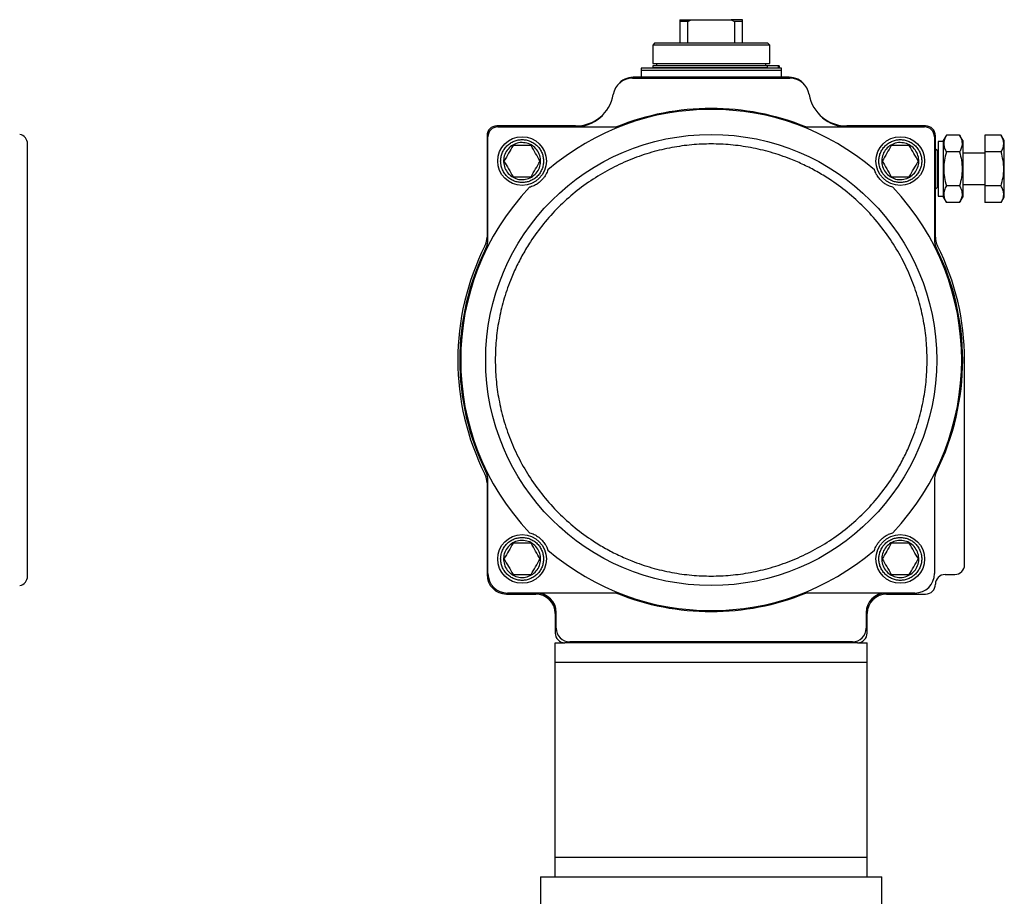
# Model space of a CAD drawing. Header units: millimetres. Extents: x 1132 to 3959, y 83 to 2899.
# Tile 4 of 7: x 1740 to 2245, y 1666 to 2115. Entities that reach past the tile are written whole.
import ezdxf

# ---------------------------------------------------------------- set-up
doc = ezdxf.new("R2010")
doc.units = ezdxf.units.MM

msp = doc.modelspace()

# ---------------------------------------------------------------- linework, layer by layer
at = {"color": 7, "linetype": 'Continuous', "lineweight": 25}
for p, q in [((2079.13, 2115.48), (2079.13, 2114.48)), ((2079.13, 2115.48), (2084.89, 2115.48)), ((2079.13, 2114.48), (2079.13, 2103.48)), ((2083.13, 2114.48), (2079.13, 2114.48)), ((2083.13, 2114.48), (2084.89, 2115.48)), ((2083.13, 2103.48), (2083.13, 2114.48)), ((2084.89, 2115.48), (2105.38, 2115.48)), ((2105.38, 2115.48), (2107.13, 2114.48)), ((2111.13, 2115.48), (2105.38, 2115.48)), ((2107.13, 2114.48), (2107.13, 2103.48)), ((2111.13, 2114.48), (2107.13, 2114.48)), ((2111.13, 2114.48), (2111.13, 2115.48)), ((2111.13, 2103.48), (2111.13, 2114.48)), ((2066.13, 2103.48), (2065.13, 2102.48)), ((2065.13, 2102.48), (2065.13, 2092.98)), ((2125.13, 2102.48), (2065.13, 2102.48)), ((2124.13, 2103.48), (2066.13, 2103.48)), ((2125.13, 2102.48), (2124.13, 2103.48)), ((2125.13, 2092.98), (2125.13, 2102.48)), ((2065.13, 2092.98), (2125.13, 2092.98)), ((2065.13, 2091.88), (2065.13, 2090.88)), ((2124.05, 2091.88), (2065.13, 2091.88)), ((2067.13, 2092.98), (2067.13, 2091.88)), ((2123.13, 2091.88), (2123.13, 2092.98)), ((2124.05, 2090.88), (2124.05, 2091.88)), ((2129.42, 2091.88), (2124.05, 2091.88)), ((2129.42, 2091.88), (2129.42, 2090.88)), ((2130, 2091.88), (2129.42, 2091.88)), ((2130, 2091.88), (2130, 2090.88)), ((2135.13, 2085.98), (2055.13, 2085.98)), ((2059.13, 2090.68), (2059.13, 2089.48)), ((2095.13, 2090.68), (2059.13, 2090.68)), ((2059.13, 2089.48), (2059.13, 2085.98)), ((2095.13, 2089.48), (2059.13, 2089.48)), ((2065.13, 2090.88), (2065.13, 2090.68)), ((2124.05, 2090.88), (2065.13, 2090.88)), ((2131.13, 2090.68), (2095.13, 2090.68)), ((2131.13, 2089.48), (2095.13, 2089.48)), ((2124.05, 2090.88), (2129.42, 2090.88)), ((2125.13, 2090.68), (2125.13, 2090.88)), ((2129.42, 2090.88), (2130, 2090.88)), ((2131.13, 2089.48), (2131.13, 2090.68)), ((2131.13, 2085.98), (2131.13, 2089.48)), ((2054.71, 2085.48), (2135.55, 2085.48)), ((2025.55, 2060.98), (1985.13, 2060.98)), ((2205.13, 2060.98), (2164.71, 2060.98)), ((1980.13, 2055.98), (1980.13, 2004.03)), ((1985.63, 2060.48), (2046.55, 2060.48)), ((2143.72, 2060.48), (2204.63, 2060.48)), ((2210.13, 2004.03), (2210.13, 2055.98)), ((2215.76, 2056.3), (2214.13, 2053.48)), ((2222.51, 2056.3), (2215.76, 2056.3)), ((2224.13, 2053.48), (2222.51, 2056.3)), ((2243.86, 2056.3), (2235.49, 2056.3)), ((2235.49, 2056.3), (2235.49, 2047.64)), ((2245.49, 2053.48), (2243.86, 2056.3)), ((1980.63, 2002.79), (1980.63, 2055.48)), ((2002.75, 2050.98), (1993.51, 2050.98)), ((2196.75, 2050.98), (2187.51, 2050.98)), ((2209.63, 2055.48), (2209.63, 2002.79)), ((2214.13, 2052.98), (2211.63, 2052.98)), ((2211.63, 2052.98), (2211.63, 2038.98)), ((2214.13, 2053.48), (2214.13, 2024.48)), ((2224.13, 2053.48), (2224.13, 2024.48)), ((2245.49, 2038.98), (2245.49, 2053.48)), ((2211.28, 2030.15), (2211.28, 2047.8)), ((2211.63, 2046.98), (2211.28, 2046.98)), ((2222.51, 2047.64), (2215.76, 2047.64)), ((2235.49, 2046.98), (2224.13, 2046.98)), ((2243.86, 2047.64), (2235.49, 2047.64)), ((2235.49, 2047.64), (2235.49, 2030.32)), ((2211.63, 2038.98), (2211.63, 2024.98)), ((2245.49, 2024.48), (2245.49, 2038.98)), ((1993.51, 2034.98), (2002.75, 2034.98)), ((2187.51, 2034.98), (2196.75, 2034.98)), ((2211.28, 2030.98), (2211.63, 2030.98)), ((2224.13, 2030.98), (2235.49, 2030.98)), ((2222.51, 2030.32), (2215.76, 2030.32)), ((2243.86, 2030.32), (2235.49, 2030.32)), ((2235.49, 2030.32), (2235.49, 2021.66)), ((2211.63, 2024.98), (2214.13, 2024.98)), ((2214.13, 2024.48), (2215.76, 2021.66)), ((2222.51, 2021.66), (2215.76, 2021.66)), ((2222.51, 2021.66), (2224.13, 2024.48)), ((2243.86, 2021.66), (2235.49, 2021.66)), ((2243.86, 2021.66), (2245.49, 2024.48)), ((2225.13, 1835.98), (2225.13, 1940.98)), ((1980.63, 1831.48), (1980.63, 1879.17)), ((2209.63, 1879.17), (2209.63, 1831.48)), ((1980.13, 1877.93), (1980.13, 1830.98)), ((2002.75, 1846.98), (1993.51, 1846.98)), ((2196.75, 1846.98), (2187.51, 1846.98)), ((1993.51, 1830.98), (2002.75, 1830.98)), ((2187.51, 1830.98), (2196.75, 1830.98)), ((2215.13, 1830.98), (2220.13, 1830.98)), ((1990.13, 1820.98), (2005.13, 1820.98)), ((2046.55, 1821.48), (1990.63, 1821.48)), ((2199.63, 1821.48), (2143.72, 1821.48)), ((2185.13, 1820.98), (2205.13, 1820.98)), ((2015.13, 1810.98), (2015.13, 1800.98)), ((2015.63, 1803.48), (2015.63, 1811.48)), ((2174.63, 1811.48), (2174.63, 1803.48)), ((2175.13, 1800.98), (2175.13, 1810.98)), ((2015.13, 1795.98), (2020.13, 1795.98)), ((2015.13, 1785.98), (2015.13, 1795.98)), ((2170.13, 1795.98), (2020.13, 1795.98)), ((2167.63, 1796.48), (2022.63, 1796.48)), ((2170.13, 1795.98), (2175.13, 1795.98)), ((2175.13, 1785.98), (2175.13, 1795.98)), ((2015.13, 1785.98), (2175.13, 1785.98)), ((2015.13, 1685.98), (2015.13, 1785.98)), ((2175.13, 1685.98), (2175.13, 1785.98)), ((2015.13, 1685.98), (2175.13, 1685.98)), ((2015.13, 1675.98), (2015.13, 1685.98)), ((2175.13, 1675.98), (2175.13, 1685.98)), ((2007.63, 1675.98), (2007.63, 1655.98)), ((2007.63, 1675.98), (2015.13, 1675.98)), ((2015.13, 1675.98), (2175.13, 1675.98)), ((2175.13, 1675.98), (2182.63, 1675.98)), ((2182.63, 1655.98), (2182.63, 1675.98))]:
    msp.add_line(p, q, dxfattribs=at)
for centre, radius in [((2095.13, 1940.98), 115.68), ((1998.13, 2042.98), 12.5), ((2192.13, 2042.98), 12.5), ((1998.13, 1838.98), 12.5), ((2192.13, 1838.98), 12.5)]:
    msp.add_circle(centre, radius, dxfattribs=at)
for centre, radius, start, end in [((2055.13, 2075.98), 10, 90, 141.8668), ((2135.13, 2075.98), 10, 38.1332, 90), ((2054.71, 2075.48), 10, 90, 170.4059), ((2135.55, 2075.48), 10, 9.5941, 90), ((2025.13, 2080.48), 20, 270, 350.4059), ((2165.13, 2080.48), 20, 189.5941, 270), ((2095.13, 1940.98), 128.5, 49.3204, 130.6796), ((2025.55, 2080.98), 20, 270, 319.0615), ((2095.13, 1940.98), 129, 67.8738, 112.1262), ((2164.71, 2080.98), 20, 220.9385, 270), ((1985.13, 2055.98), 5, 90, 180), ((2205.13, 2055.98), 5, 0, 90), ((1739.46, 2051.75), 5, 0, 79), ((1985.63, 2055.48), 5, 90, 180), ((2204.63, 2055.48), 5, 0, 90), ((2209.96, 2047.8), 1.32, 0, 82.4105), ((2095.13, 1940.98), 128.5, 136.4418, 223.5582), ((2095.13, 1940.98), 128.5, 316.4418, 43.5582), ((2209.96, 2030.15), 1.33, 277.5895, 0), ((1970.13, 2004.03), 10, 333.2345, 0), ((1970.63, 2002.79), 10, 333.5964, 0), ((2219.63, 2002.79), 10, 180, 206.4036), ((2220.13, 2004.03), 10, 180, 206.7655), ((2095.13, 1940.98), 130, 153.2345, 206.7655), ((2095.13, 1940.98), 129, 153.5964, 206.4036), ((2095.13, 1940.98), 129, 333.5964, 26.4036), ((2095.13, 1940.98), 130, 0, 26.7655), ((1970.13, 1877.93), 10, 0, 26.7655), ((1970.63, 1879.17), 10, 0, 26.4036), ((2219.63, 1879.17), 10, 153.5964, 180), ((2095.13, 1940.98), 128.5, 229.3204, 310.6796), ((2220.13, 1835.98), 5, 270, 0), ((1739.46, 1830.21), 5, 281, 0), ((1990.13, 1830.98), 10, 180, 270), ((1990.63, 1831.48), 10, 180, 270), ((2199.63, 1831.48), 10, 270, 0), ((2215.13, 1825.98), 5, 90, 180), ((2205.13, 1825.98), 5, 270, 0), ((2005.13, 1810.98), 10, 0, 90), ((2005.63, 1811.48), 10, 0, 90), ((2095.13, 1940.98), 129, 247.8738, 292.1262), ((2184.63, 1811.48), 10, 90, 180), ((2185.13, 1810.98), 10, 90, 180), ((2022.63, 1803.48), 7, 180, 270), ((2167.63, 1803.48), 7, 270, 0), ((2020.13, 1800.98), 5, 180, 270), ((2170.13, 1800.98), 5, 270, 0)]:
    msp.add_arc(centre, radius, start, end, dxfattribs=at)
for points, knots in [([(2215.76, 2056.3), (2215.38, 2055.55), (2214.59, 2054.03), (2214.31, 2051.78), (2214.73, 2049.63), (2215.41, 2048.31), (2215.76, 2047.64)], [0, 0, 0, 0, 0.264613, 0.534965, 0.765353, 1, 1, 1, 1]), ([(2222.51, 2056.3), (2222.89, 2055.55), (2223.67, 2054.03), (2223.96, 2051.78), (2223.54, 2049.63), (2222.85, 2048.31), (2222.51, 2047.64)], [0, 0, 0, 0, 0.264613, 0.534965, 0.765353, 1, 1, 1, 1]), ([(2243.86, 2047.64), (2244.25, 2048.39), (2245.03, 2049.91), (2245.32, 2052.16), (2244.9, 2054.32), (2244.21, 2055.63), (2243.86, 2056.3)], [0, 0, 0, 0, 0.264614, 0.534966, 0.765353, 1, 1, 1, 1]), ([(1744.46, 1940.98), (1744.46, 1944.3), (1744.46, 1951.06), (1744.46, 1961.27), (1744.46, 1971.59), (1744.46, 1981.89), (1744.46, 1992), (1744.46, 2001.73), (1744.46, 2010.94), (1744.46, 2019.45), (1744.46, 2027.12), (1744.46, 2033.1), (1744.46, 2037.66), (1744.46, 2041.09), (1744.46, 2044.51), (1744.46, 2047.62), (1744.46, 2050.03), (1744.46, 2051.49), (1744.46, 2051.66), (1744.46, 2051.75)], [0, 0, 0, 0, 0.057282, 0.116493, 0.177463, 0.23998, 0.303793, 0.368614, 0.434124, 0.499985, 0.565845, 0.631355, 0.674574, 0.71747, 0.76002, 0.822537, 0.883507, 0.942718, 1, 1, 1, 1]), ([(2205.91, 1940.98), (2205.82, 1944.3), (2205.64, 1951.06), (2204.19, 1961.27), (2201.78, 1971.59), (2198.27, 1981.89), (2193.67, 1992), (2187.99, 2001.73), (2181.27, 2010.94), (2173.6, 2019.45), (2165.09, 2027.12), (2156.9, 2033.1), (2149.38, 2037.66), (2142.75, 2041.09), (2134.88, 2044.51), (2125.75, 2047.62), (2115.42, 2050.05), (2105.21, 2051.45), (2095.13, 2051.9), (2085.06, 2051.45), (2074.85, 2050.05), (2064.52, 2047.62), (2054.22, 2044.12), (2044.12, 2039.52), (2034.38, 2033.84), (2025.17, 2027.12), (2016.67, 2019.45), (2009, 2010.94), (2003.02, 2002.75), (1998.46, 1995.23), (1995.03, 1988.59), (1991.6, 1980.72), (1988.49, 1971.59), (1986.08, 1961.27), (1984.62, 1951.06), (1984.45, 1944.3), (1984.36, 1940.98)], [0, 0, 0, 0, 0.028641, 0.058246, 0.088731, 0.11999, 0.151897, 0.184307, 0.217062, 0.249992, 0.282923, 0.315678, 0.337287, 0.358735, 0.38001, 0.411269, 0.441753, 0.471359, 0.5, 0.528641, 0.558247, 0.588731, 0.61999, 0.651897, 0.684307, 0.717062, 0.749992, 0.782923, 0.815678, 0.837287, 0.858735, 0.88001, 0.911269, 0.941754, 0.971359, 1, 1, 1, 1]), ([(1987.13, 2042.98), (1987.17, 2043.65), (1987.24, 2045.03), (1987.85, 2047.08), (1988.87, 2049.05), (1990.3, 2050.81), (1992.06, 2052.24), (1994.03, 2053.26), (1996.08, 2053.85), (1998.13, 2054.04), (2000.19, 2053.85), (2002.24, 2053.26), (2004.21, 2052.24), (2005.97, 2050.81), (2007.4, 2049.05), (2008.41, 2047.08), (2009.02, 2045.03), (2009.1, 2043.65), (2009.13, 2042.98)], [0, 0, 0, 0, 0.058258, 0.120005, 0.18432, 0.25, 0.31568, 0.379994, 0.441742, 0.5, 0.558258, 0.620006, 0.68432, 0.75, 0.81568, 0.879995, 0.941742, 1, 1, 1, 1]), ([(1998.13, 2052.48), (1999.2, 2052.37), (2001.34, 2052.16), (2004.18, 2050.53), (2006.34, 2048.12), (2007.58, 2045.1), (2007.75, 2041.86), (2006.84, 2038.74), (2004.94, 2036.1), (2002.28, 2034.23), (1999.86, 2033.55), (1997.4, 2033.42), (1994.93, 2033.84), (1992.09, 2035.42), (1989.92, 2037.85), (1988.69, 2040.85), (1988.52, 2044.1), (1989.43, 2047.22), (1991.32, 2049.86), (1993.99, 2051.72), (1996.4, 2052.42), (1997.8, 2052.47), (1998.13, 2052.48)], [0, 0, 0, 0, 0.053686, 0.107372, 0.161059, 0.214745, 0.268431, 0.322118, 0.375804, 0.42949, 0.483176, 0.5, 0.553686, 0.607372, 0.661058, 0.714745, 0.768431, 0.822117, 0.875804, 0.92949, 0.983176, 1, 1, 1, 1]), ([(1993.51, 2050.98), (1992.75, 2049.66), (1991.22, 2047), (1989.68, 2044.33), (1988.9, 2042.98)], [0, 0, 0, 0, 0.4939095, 1, 1, 1, 1]), ([(2007.37, 2042.98), (2006.61, 2044.3), (2005.07, 2046.96), (2003.53, 2049.63), (2002.75, 2050.98)], [0, 0, 0, 0, 0.493915, 1, 1, 1, 1]), ([(2181.13, 2042.98), (2181.17, 2043.65), (2181.24, 2045.03), (2181.85, 2047.08), (2182.87, 2049.05), (2184.3, 2050.81), (2186.06, 2052.24), (2188.03, 2053.26), (2190.08, 2053.85), (2192.13, 2054.04), (2194.19, 2053.85), (2196.24, 2053.26), (2198.21, 2052.24), (2199.97, 2050.81), (2201.4, 2049.05), (2202.41, 2047.08), (2203.02, 2045.03), (2203.1, 2043.65), (2203.13, 2042.98)], [0, 0, 0, 0, 0.058258, 0.120005, 0.18432, 0.25, 0.31568, 0.379994, 0.441742, 0.5, 0.558258, 0.620006, 0.68432, 0.75, 0.81568, 0.879995, 0.941742, 1, 1, 1, 1]), ([(2192.13, 2052.48), (2193.2, 2052.37), (2195.34, 2052.16), (2198.18, 2050.53), (2200.34, 2048.12), (2201.58, 2045.1), (2201.75, 2041.86), (2200.84, 2038.74), (2198.94, 2036.1), (2196.28, 2034.23), (2193.86, 2033.55), (2191.4, 2033.42), (2188.93, 2033.84), (2186.09, 2035.42), (2183.92, 2037.85), (2182.69, 2040.85), (2182.52, 2044.1), (2183.43, 2047.22), (2185.32, 2049.86), (2187.99, 2051.72), (2190.4, 2052.42), (2191.8, 2052.47), (2192.13, 2052.48)], [0, 0, 0, 0, 0.053686, 0.107372, 0.161059, 0.214745, 0.268431, 0.322118, 0.375804, 0.42949, 0.483176, 0.5, 0.553686, 0.607372, 0.661058, 0.714744, 0.768431, 0.822117, 0.875804, 0.92949, 0.983176, 1, 1, 1, 1]), ([(2187.51, 2050.98), (2186.75, 2049.66), (2185.22, 2047), (2183.68, 2044.33), (2182.9, 2042.98)], [0, 0, 0, 0, 0.4939095, 1, 1, 1, 1]), ([(2201.37, 2042.98), (2200.61, 2044.3), (2199.07, 2046.96), (2197.53, 2049.63), (2196.75, 2050.98)], [0, 0, 0, 0, 0.493915, 1, 1, 1, 1]), ([(2215.76, 2047.64), (2215.4, 2046.23), (2214.66, 2043.39), (2214.3, 2039.01), (2214.66, 2034.59), (2215.39, 2031.75), (2215.76, 2030.32)], [0, 0, 0, 0, 0.2477273, 0.4999976, 0.7472558, 1, 1, 1, 1]), ([(2222.51, 2047.64), (2222.87, 2046.23), (2223.61, 2043.39), (2223.96, 2039.01), (2223.61, 2034.59), (2222.88, 2031.75), (2222.51, 2030.32)], [0, 0, 0, 0, 0.247727, 0.499998, 0.747256, 1, 1, 1, 1]), ([(2243.86, 2030.32), (2244.23, 2031.73), (2244.96, 2034.56), (2245.32, 2038.95), (2244.97, 2043.37), (2244.23, 2046.2), (2243.86, 2047.64)], [0, 0, 0, 0, 0.247727, 0.499998, 0.747253, 1, 1, 1, 1]), ([(2009.13, 2042.98), (2009.1, 2042.31), (2009.02, 2040.93), (2008.41, 2038.88), (2007.4, 2036.91), (2005.97, 2035.15), (2004.21, 2033.72), (2002.24, 2032.7), (2000.19, 2032.11), (1998.13, 2031.92), (1996.08, 2032.11), (1994.03, 2032.7), (1992.06, 2033.72), (1990.3, 2035.15), (1988.87, 2036.91), (1987.85, 2038.88), (1987.24, 2040.93), (1987.17, 2042.31), (1987.13, 2042.98)], [0, 0, 0, 0, 0.058258, 0.120006, 0.18432, 0.25, 0.315679, 0.379994, 0.441742, 0.5, 0.558258, 0.620006, 0.684321, 0.75, 0.81568, 0.879994, 0.941742, 1, 1, 1, 1]), ([(1988.9, 2042.98), (1989.66, 2041.66), (1991.2, 2039), (1992.74, 2036.33), (1993.51, 2034.98)], [0, 0, 0, 0, 0.493913, 1, 1, 1, 1]), ([(2002.75, 2034.98), (2003.51, 2036.3), (2005.05, 2038.96), (2006.59, 2041.63), (2007.37, 2042.98)], [0, 0, 0, 0, 0.493912, 1, 1, 1, 1]), ([(2203.13, 2042.98), (2203.1, 2042.31), (2203.02, 2040.93), (2202.41, 2038.88), (2201.4, 2036.91), (2199.97, 2035.15), (2198.21, 2033.72), (2196.24, 2032.7), (2194.19, 2032.11), (2192.13, 2031.92), (2190.08, 2032.11), (2188.03, 2032.7), (2186.06, 2033.72), (2184.3, 2035.15), (2182.87, 2036.91), (2181.85, 2038.88), (2181.24, 2040.93), (2181.17, 2042.31), (2181.13, 2042.98)], [0, 0, 0, 0, 0.058258, 0.120006, 0.18432, 0.25, 0.315679, 0.379994, 0.441742, 0.5, 0.558258, 0.620006, 0.684321, 0.75, 0.81568, 0.879994, 0.941742, 1, 1, 1, 1]), ([(2182.9, 2042.98), (2183.66, 2041.66), (2185.2, 2039), (2186.74, 2036.33), (2187.51, 2034.98)], [0, 0, 0, 0, 0.493913, 1, 1, 1, 1]), ([(2196.75, 2034.98), (2197.51, 2036.3), (2199.05, 2038.96), (2200.59, 2041.63), (2201.37, 2042.98)], [0, 0, 0, 0, 0.493912, 1, 1, 1, 1]), ([(2011.37, 2038.43), (2011.25, 2038.08), (2010.99, 2037.38), (2010.37, 2036.13), (2009.64, 2034.96), (2008.79, 2033.88), (2008.14, 2033.18), (2007.47, 2032.53), (2006.72, 2031.91), (2005.86, 2031.29), (2004.97, 2030.74), (2003.56, 2030.03), (2002.68, 2029.74), (2002.01, 2029.53)], [0, 0, 0, 0, 0.129905, 0.25959, 0.389776, 0.436043, 0.48275, 0.518262, 0.55367, 0.613104, 0.68811, 0.763459, 1, 1, 1, 1]), ([(2188.25, 2029.53), (2187.9, 2029.64), (2187.18, 2029.86), (2185.91, 2030.41), (2184.7, 2031.08), (2183.58, 2031.88), (2182.85, 2032.49), (2182.17, 2033.13), (2181.51, 2033.85), (2180.84, 2034.68), (2180.26, 2035.54), (2179.47, 2036.91), (2179.14, 2037.78), (2178.89, 2038.43)], [0, 0, 0, 0, 0.129905, 0.259589, 0.389775, 0.436042, 0.48275, 0.518261, 0.553669, 0.613103, 0.688109, 0.763459, 1, 1, 1, 1]), ([(2215.76, 2030.32), (2215.38, 2029.57), (2214.59, 2028.05), (2214.31, 2025.8), (2214.73, 2023.64), (2215.41, 2022.32), (2215.76, 2021.66)], [0, 0, 0, 0, 0.264614, 0.534966, 0.765353, 1, 1, 1, 1]), ([(2222.51, 2030.32), (2222.89, 2029.57), (2223.67, 2028.05), (2223.96, 2025.8), (2223.54, 2023.64), (2222.85, 2022.32), (2222.51, 2021.66)], [0, 0, 0, 0, 0.264614, 0.534966, 0.765353, 1, 1, 1, 1]), ([(2243.86, 2021.66), (2244.25, 2022.41), (2245.03, 2023.93), (2245.32, 2026.18), (2244.9, 2028.33), (2244.21, 2029.65), (2243.86, 2030.32)], [0, 0, 0, 0, 0.264613, 0.534965, 0.765353, 1, 1, 1, 1]), ([(1744.46, 1830.21), (1744.46, 1830.29), (1744.46, 1830.47), (1744.46, 1831.93), (1744.46, 1834.34), (1744.46, 1837.84), (1744.46, 1842.44), (1744.46, 1848.12), (1744.46, 1854.84), (1744.46, 1862.51), (1744.46, 1871.02), (1744.46, 1879.21), (1744.46, 1886.73), (1744.46, 1893.37), (1744.46, 1901.24), (1744.46, 1910.37), (1744.46, 1920.69), (1744.46, 1930.9), (1744.46, 1937.66), (1744.46, 1940.98)], [0, 0, 0, 0, 0.057282, 0.116493, 0.177463, 0.23998, 0.303793, 0.368614, 0.434124, 0.499985, 0.565845, 0.631356, 0.674574, 0.71747, 0.76002, 0.822537, 0.883507, 0.942718, 1, 1, 1, 1]), ([(1984.36, 1940.98), (1984.45, 1937.66), (1984.62, 1930.9), (1986.08, 1920.69), (1988.49, 1910.37), (1992, 1900.07), (1996.6, 1889.96), (2002.28, 1880.22), (2009, 1871.02), (2016.67, 1862.51), (2025.17, 1854.84), (2033.37, 1848.86), (2040.89, 1844.3), (2047.52, 1840.87), (2055.39, 1837.45), (2064.52, 1834.34), (2074.85, 1831.91), (2085.06, 1830.51), (2095.13, 1830.06), (2105.21, 1830.51), (2115.42, 1831.91), (2125.75, 1834.34), (2136.04, 1837.84), (2146.15, 1842.44), (2155.89, 1848.12), (2165.09, 1854.84), (2173.6, 1862.51), (2181.27, 1871.02), (2187.25, 1879.21), (2191.81, 1886.73), (2195.24, 1893.37), (2198.67, 1901.24), (2201.78, 1910.37), (2204.19, 1920.69), (2205.64, 1930.9), (2205.82, 1937.66), (2205.91, 1940.98)], [0, 0, 0, 0, 0.028641, 0.058247, 0.088731, 0.11999, 0.151897, 0.184307, 0.217062, 0.249992, 0.282923, 0.315678, 0.337287, 0.358735, 0.38001, 0.411269, 0.441753, 0.471359, 0.5, 0.528641, 0.558247, 0.588731, 0.61999, 0.651897, 0.684307, 0.717062, 0.749992, 0.782923, 0.815678, 0.837287, 0.858735, 0.88001, 0.911269, 0.941753, 0.971359, 1, 1, 1, 1]), ([(1987.13, 1838.98), (1987.17, 1839.65), (1987.24, 1841.03), (1987.85, 1843.08), (1988.87, 1845.05), (1990.3, 1846.81), (1992.06, 1848.24), (1994.03, 1849.26), (1996.08, 1849.85), (1998.13, 1850.04), (2000.19, 1849.85), (2002.24, 1849.26), (2004.21, 1848.24), (2005.97, 1846.81), (2007.4, 1845.05), (2008.41, 1843.08), (2009.02, 1841.03), (2009.1, 1839.65), (2009.13, 1838.98)], [0, 0, 0, 0, 0.058258, 0.120005, 0.18432, 0.25, 0.31568, 0.379994, 0.441742, 0.5, 0.558258, 0.620006, 0.68432, 0.75, 0.81568, 0.879995, 0.941742, 1, 1, 1, 1]), ([(2002.01, 1852.43), (2002.37, 1852.32), (2003.08, 1852.1), (2004.36, 1851.55), (2005.57, 1850.88), (2006.69, 1850.08), (2007.42, 1849.47), (2008.1, 1848.83), (2008.76, 1848.11), (2009.42, 1847.28), (2010.01, 1846.42), (2010.8, 1845.05), (2011.13, 1844.18), (2011.37, 1843.53)], [0, 0, 0, 0, 0.129905, 0.259589, 0.389776, 0.436043, 0.482749, 0.518262, 0.553669, 0.613104, 0.68811, 0.763459, 1, 1, 1, 1]), ([(2178.89, 1843.53), (2179.02, 1843.88), (2179.28, 1844.58), (2179.89, 1845.83), (2180.63, 1847), (2181.48, 1848.08), (2182.12, 1848.78), (2182.8, 1849.43), (2183.55, 1850.05), (2184.41, 1850.67), (2185.3, 1851.21), (2186.71, 1851.93), (2187.59, 1852.22), (2188.25, 1852.43)], [0, 0, 0, 0, 0.129905, 0.25959, 0.389776, 0.436042, 0.482749, 0.518261, 0.553669, 0.613104, 0.68811, 0.763459, 1, 1, 1, 1]), ([(2181.13, 1838.98), (2181.17, 1839.65), (2181.24, 1841.03), (2181.85, 1843.08), (2182.87, 1845.05), (2184.3, 1846.81), (2186.06, 1848.24), (2188.03, 1849.26), (2190.08, 1849.85), (2192.13, 1850.04), (2194.19, 1849.85), (2196.24, 1849.26), (2198.21, 1848.24), (2199.97, 1846.81), (2201.4, 1845.05), (2202.41, 1843.08), (2203.02, 1841.03), (2203.1, 1839.65), (2203.13, 1838.98)], [0, 0, 0, 0, 0.058258, 0.120005, 0.18432, 0.25, 0.31568, 0.379994, 0.441742, 0.5, 0.558258, 0.620006, 0.68432, 0.75, 0.81568, 0.879995, 0.941742, 1, 1, 1, 1]), ([(1998.13, 1848.48), (1999.2, 1848.37), (2001.34, 1848.16), (2004.18, 1846.53), (2006.34, 1844.12), (2007.58, 1841.1), (2007.75, 1837.86), (2006.84, 1834.74), (2004.94, 1832.1), (2002.28, 1830.23), (1999.86, 1829.55), (1997.4, 1829.42), (1994.93, 1829.84), (1992.09, 1831.42), (1989.92, 1833.85), (1988.69, 1836.85), (1988.52, 1840.1), (1989.43, 1843.22), (1991.32, 1845.86), (1993.99, 1847.72), (1996.4, 1848.42), (1997.8, 1848.47), (1998.13, 1848.48)], [0, 0, 0, 0, 0.053686, 0.107372, 0.161059, 0.214745, 0.268431, 0.322118, 0.375804, 0.42949, 0.483176, 0.5, 0.553686, 0.607373, 0.661058, 0.714745, 0.768431, 0.822117, 0.875804, 0.92949, 0.983176, 1, 1, 1, 1]), ([(1993.51, 1846.98), (1992.75, 1845.66), (1991.22, 1843), (1989.68, 1840.33), (1988.9, 1838.98)], [0, 0, 0, 0, 0.4939095, 1, 1, 1, 1]), ([(2007.37, 1838.98), (2006.61, 1840.3), (2005.07, 1842.96), (2003.53, 1845.63), (2002.75, 1846.98)], [0, 0, 0, 0, 0.493915, 1, 1, 1, 1]), ([(2192.13, 1848.48), (2193.2, 1848.37), (2195.34, 1848.16), (2198.18, 1846.53), (2200.34, 1844.12), (2201.58, 1841.1), (2201.75, 1837.86), (2200.84, 1834.74), (2198.94, 1832.1), (2196.28, 1830.23), (2193.86, 1829.55), (2191.4, 1829.42), (2188.93, 1829.84), (2186.09, 1831.42), (2183.92, 1833.85), (2182.69, 1836.85), (2182.52, 1840.1), (2183.43, 1843.22), (2185.32, 1845.86), (2187.99, 1847.72), (2190.4, 1848.42), (2191.8, 1848.47), (2192.13, 1848.48)], [0, 0, 0, 0, 0.053686, 0.1073723, 0.1610588, 0.2147452, 0.2684311, 0.3221177, 0.3758036, 0.4294898, 0.4831762, 0.5000001, 0.5536864, 0.6073726, 0.6610583, 0.7147448, 0.7684307, 0.8221172, 0.875804, 0.9294897, 0.983176, 1, 1, 1, 1]), ([(2187.51, 1846.98), (2186.75, 1845.66), (2185.22, 1843), (2183.68, 1840.33), (2182.9, 1838.98)], [0, 0, 0, 0, 0.4939095, 1, 1, 1, 1]), ([(2201.37, 1838.98), (2200.61, 1840.3), (2199.07, 1842.96), (2197.53, 1845.63), (2196.75, 1846.98)], [0, 0, 0, 0, 0.493915, 1, 1, 1, 1]), ([(2009.13, 1838.98), (2009.1, 1838.31), (2009.02, 1836.93), (2008.41, 1834.88), (2007.4, 1832.91), (2005.97, 1831.15), (2004.21, 1829.72), (2002.24, 1828.7), (2000.19, 1828.11), (1998.13, 1827.92), (1996.08, 1828.11), (1994.03, 1828.7), (1992.06, 1829.72), (1990.3, 1831.15), (1988.87, 1832.91), (1987.85, 1834.88), (1987.24, 1836.93), (1987.17, 1838.31), (1987.13, 1838.98)], [0, 0, 0, 0, 0.058258, 0.120006, 0.184321, 0.25, 0.315679, 0.379994, 0.441742, 0.5, 0.558258, 0.620006, 0.68432, 0.75, 0.815679, 0.879994, 0.941742, 1, 1, 1, 1]), ([(1988.9, 1838.98), (1989.66, 1837.66), (1991.2, 1835), (1992.74, 1832.33), (1993.51, 1830.98)], [0, 0, 0, 0, 0.493913, 1, 1, 1, 1]), ([(2002.75, 1830.98), (2003.51, 1832.3), (2005.05, 1834.96), (2006.59, 1837.63), (2007.37, 1838.98)], [0, 0, 0, 0, 0.493912, 1, 1, 1, 1]), ([(2203.13, 1838.98), (2203.1, 1838.31), (2203.02, 1836.93), (2202.41, 1834.88), (2201.4, 1832.91), (2199.97, 1831.15), (2198.21, 1829.72), (2196.24, 1828.7), (2194.19, 1828.11), (2192.13, 1827.92), (2190.08, 1828.11), (2188.03, 1828.7), (2186.06, 1829.72), (2184.3, 1831.15), (2182.87, 1832.91), (2181.85, 1834.88), (2181.24, 1836.93), (2181.17, 1838.31), (2181.13, 1838.98)], [0, 0, 0, 0, 0.058258, 0.120006, 0.184321, 0.25, 0.31568, 0.379994, 0.441742, 0.5, 0.558258, 0.620006, 0.684321, 0.75, 0.815679, 0.879994, 0.941742, 1, 1, 1, 1]), ([(2182.9, 1838.98), (2183.66, 1837.66), (2185.2, 1835), (2186.74, 1832.33), (2187.51, 1830.98)], [0, 0, 0, 0, 0.493913, 1, 1, 1, 1]), ([(2196.75, 1830.98), (2197.51, 1832.3), (2199.05, 1834.96), (2200.59, 1837.63), (2201.37, 1838.98)], [0, 0, 0, 0, 0.493912, 1, 1, 1, 1])]:
    msp.add_open_spline(points, degree=3, knots=knots, dxfattribs=at)

doc.saveas('drawing.dxf')
